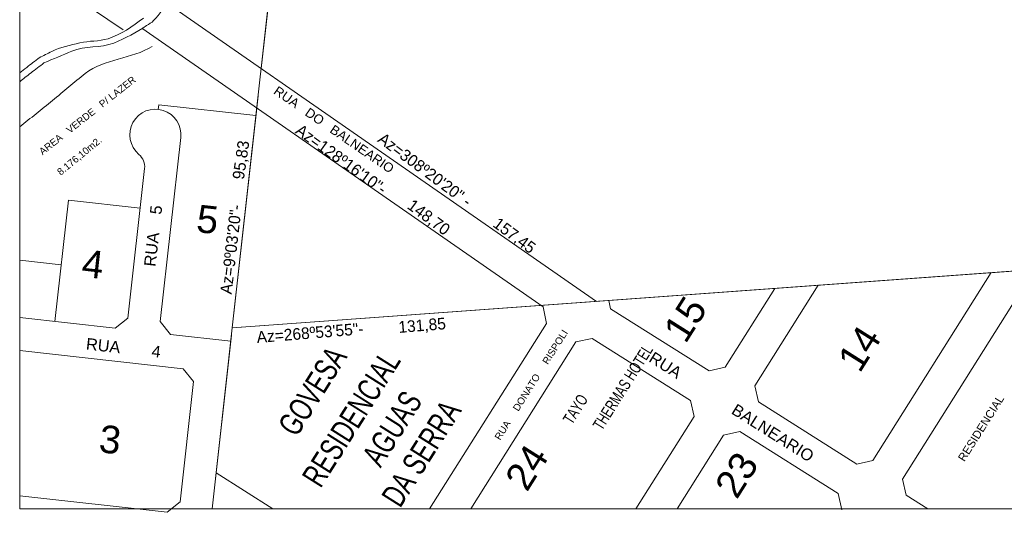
# Model space of a CAD drawing. Header units: metres. Extents: x -33 to 1508, y -379 to 284.
# Tile 1 of 186: x 149 to 572, y -379 to -166. Entities that reach past the tile are written whole.
import ezdxf

# ---------------------------------------------------------------- set-up
doc = ezdxf.new("R2010")
doc.units = ezdxf.units.M
for name, color, linetype, lineweight in [('AR-ALV-VIS-2', 50, 'Continuous', 9), ('AR-ALV-VIS-5', 50, 'Continuous', 9), ('AR-ARE-TXT', 50, 'Continuous', 9), ('AR-COTAS', 50, 'Continuous', 9), ('AR-TXT-AMB', 50, 'Continuous', 9), ('AR-XX-TXT', 50, 'Continuous', 9), ('Planta de situação_dwg', 252, 'Continuous', 9)]:
    doc.layers.add(name, color=color, linetype=linetype, lineweight=lineweight)
doc.styles.add('Arial_13', font='arial.ttf', dxfattribs={"width": 0.7, "height": 10})
doc.styles.add('Arial_15', font='arial.ttf', dxfattribs={"width": 0.7, "height": 5})
doc.styles.add('Arial_2', font='arial.ttf', dxfattribs={"height": 11.848101})
doc.styles.add('Arial_5', font='arial.ttf', dxfattribs={"height": 3.974286})
doc.styles.add('Arial_6', font='arial.ttf', dxfattribs={"height": 3.479402})
doc.styles.add('Arial_7', font='arial.ttf', dxfattribs={"height": 3})
doc.styles.add('Arial_9', font='arial.ttf', dxfattribs={"height": 5})
doc.styles.add('Stylus BT', font='stylu.ttf', dxfattribs={"height": 4.995})

# ---------------------------------------------------------------- blocks, each defined once
blk = doc.blocks.new('Planta de situação_dwg-1544808-PLANTA DE SITUAÇÃO')
at = {"layer": 'AR-ALV-VIS-2'}
blk.add_line((4358.68, -203.75), (4348.15, -298.12), dxfattribs=at)
at = {"layer": 'AR-ALV-VIS-2', "flags": 128}
for points in [[(4365.61, -141.57), (4348.16, -298.12), (4985.63, -251.86)], [(4348.16, -298.12), (4985.44, -251.75), (5106.72, -328.22), (5113.62, -326.66), (5146.34, -274.76)]]:
    blk.add_lwpolyline(points, dxfattribs=at)
at = {"layer": 'AR-ALV-VIS-5'}
for p, q in [((4256.84, -140.08), (4301.34, -170.17)), ((4365.62, -141.57), (4360.57, -186.8)), ((4319.94, -158.59), (4504.52, -286.75)), ((4359.26, -198.56), (4348.15, -298.12)), ((4277.8, -243.26), (4271.98, -295.44)), ((4308.61, -246.7), (4277.8, -243.26)), ((4274.69, -271.09), (4256.84, -269.1)), ((4348.16, -298.12), (4339.51, -375.82)), ((4347.8, -301.28), (4339.48, -375.82)), ((4347.8, -301.28), (4339.48, -375.82)), ((4341.2, -360.42), (4365.61, -375.82))]:
    blk.add_line(p, q, dxfattribs=at)
at = {"layer": 'AR-ALV-VIS-5', "flags": 128}
for points in [[(4432.87, -375.82), (4483.07, -296.2), (4481.63, -289.12), (4309.29, -169.46)], [(4358.32, -206.97), (4316.58, -202.31), (4316.36, -204.3)], [(4326.07, -216.45), (4317.25, -295.46), (4321.67, -300.98), (4347.51, -303.87)], [(4310.5, -229.77), (4303.34, -293.91), (4297.82, -298.32), (4256.84, -293.75)], [(4599.8, -279.82), (4572.53, -323.06), (4574.1, -329.95), (4616.39, -356.62), (4623.29, -355.06), (4674.16, -274.38)], [(4692.71, -273.09), (4635.97, -363.06), (4637.54, -369.96), (4646.83, -375.82)], [(4509.86, -286.42), (4510.66, -289.95), (4552.95, -316.62), (4559.85, -315.06), (4581.21, -281.17)], [(4450.6, -375.82), (4495.76, -304.2), (4502.66, -302.64), (4544.95, -329.31), (4546.51, -336.2), (4521.53, -375.82)], [(4256.84, -370.22), (4320.2, -377.29), (4325.72, -372.88), (4331.49, -321.2), (4327.07, -315.67), (4256.84, -307.84)], [(4539.27, -375.82), (4559.2, -344.2), (4566.1, -342.64), (4608.39, -369.31), (4609.95, -376.21)]]:
    blk.add_lwpolyline(points, dxfattribs=at)
at = {"layer": 'AR-ALV-VIS-5'}
for centre, radius, start, end in [((4315.14, -215.23), 11, 353.6334, 229.8844), ((4303.54, -229), 7, 353.6333, 49.8844)]:
    blk.add_arc(centre, radius, start, end, dxfattribs=at)
for points in [[(4314.35, -166.18), (4319.74, -160.57), (4322.43, -153.19), (4327.05, -147.05)], [(4309.98, -165.15), (4305.18, -168.76), (4300.45, -172.18), (4294.8, -173.96)], [(4297.34, -175.82), (4302.31, -173.88), (4306.81, -171.17), (4311.38, -168.34)], [(4311.38, -168.34), (4312.44, -167.69), (4313.49, -167.08), (4314.35, -166.18)], [(4282.7, -175.79), (4278.62, -176.82), (4274.36, -177.54), (4270.59, -179.44)], [(4279.28, -179.33), (4284.93, -176.96), (4291.59, -178.05), (4297.34, -175.82)], [(4294.8, -173.96), (4290.87, -175.2), (4286.65, -174.79), (4282.7, -175.79)], [(4285, -188.9), (4293.15, -182.49), (4305.04, -182.77), (4313.79, -177.25)], [(4270.59, -179.44), (4268.81, -180.34), (4267.03, -181.24), (4265.24, -182.14)], [(4267.28, -184.36), (4271.28, -182.68), (4275.28, -181.01), (4279.28, -179.33)], [(4259.86, -186.28), (4261.65, -184.9), (4263.44, -183.51), (4265.24, -182.14)], [(4261.71, -188.64), (4263.56, -187.21), (4265.42, -185.77), (4267.28, -184.36)], [(4256.84, -188.63), (4257.84, -187.84), (4258.85, -187.06), (4259.86, -186.28)], [(4256.84, -192.45), (4258.45, -191.17), (4260.07, -189.9), (4261.71, -188.64)], [(4270.95, -200.46), (4275.66, -196.64), (4280.23, -192.66), (4285, -188.9)], [(4256.84, -211.86), (4261.56, -208.07), (4266.24, -204.27), (4270.95, -200.46)]]:
    blk.add_open_spline(points, degree=3, dxfattribs=at)
at = {"layer": 'AR-COTAS', "flags": 128}
blk.add_lwpolyline([(4256.84, 231.34), (5339.65, 231.34), (5339.65, -375.82), (4256.84, -375.82)], close=True, dxfattribs=at)
at = {"layer": 'AR-ARE-TXT', "color": 7, "attachment_point": 2, "line_spacing_factor": 0.938532}
for s, insert, char_height, width, rotation, style in [('RUA    5', (4311.67, -258.37), 5, 31.3944, 83.6333, 'Arial_9'), ('5', (4338.21, -245.66), 11.85, 11.0947, 353.6333, 'Arial_2'), ('4', (4288.95, -264.87), 11.85, 11.0947, 353.6333, 'Arial_2'), ('15', (4537.68, -291.25), 11.848, 22.1894, 57.765, 'Arial_2'), ('14', (4612.49, -303.86), 11.848, 22.1894, 57.765, 'Arial_2'), ('RUA       4', (4301.69, -304.23), 5, 38.3438, 353.6333, 'Arial_9'), ('GOVESA', (4378.33, -322.61), 10, 48.768, 57.7651, 'Arial_13'), ('RESIDENCIAL', (4395.02, -334.43), 10, 76.6877, 57.7651, 'Arial_13'), ('RUA     DONATO     RISPOLI', (4475.29, -321.79), 3, 65.3613, 57.7651, 'Arial_7'), ('THERMAS HOTEL', (4513.78, -322.31), 5, 49.0118, 57.7651, 'Arial_15'), ('RUA              BALNEARIO', (4563.95, -329.95), 5, 97.475, 327.765, 'Arial_9'), ('AGUAS', (4412.54, -338.73), 10, 40.3555, 57.7651, 'Arial_13'), ('TAYO', (4493.42, -331.71), 5, 15.7277, 57.7651, 'Arial_15'), ('3', (4296.37, -340.19), 11.85, 11.0947, 353.6333, 'Arial_2'), ('DA SERRA', (4425.12, -349.38), 10, 58.7654, 57.7651, 'Arial_13'), ('24', (4469.59, -354.87), 11.848, 22.1894, 57.765, 'Arial_2'), ('23', (4559.72, -358.06), 11.848, 22.1894, 57.765, 'Arial_2')]:
    blk.add_mtext(s, dxfattribs=dict(at, insert=insert, char_height=char_height, width=width, rotation=rotation, style=style))
at = {"layer": 'AR-TXT-AMB', "color": 7}
for s, insert, char_height, width, attachment_point, rotation, line_spacing_factor, style in [('AREA   VERDE   P/ LAZER', (4284.98, -205.75), 3, 61.2282, 2, 38.333, 0.938532, 'Arial_7'), ('RUA   DO   BALNEARIO', (4392.95, -211.38), 3.9743, 73.4263, 2, 325.4483, 0.938532, 'Arial_5'), ('Az=128º16\'10"-', (4377.74, -210.27), 4.995, 67.9704, 1, 324.3403, 1.070803, 'Stylus BT'), ('Az=308º20\'20" -', (4413.18, -213.95), 4.995, 70.8965, 1, 323.4284, 1.070803, 'Stylus BT'), ('8.176,10m2.', (4281.56, -223.14), 3, 27.7612, 2, 39.3433, 0.938532, 'Arial_7'), ('95,83', (4348.18, -233.95), 4.995, 26.3347, 1, 81.7038, 1.070803, 'Stylus BT'), ('Az=9º03\'20"-', (4342.9, -283.3), 4.995, 56.2661, 1, 83.4299, 1.070803, 'Stylus BT'), ('148,70', (4425.87, -242.53), 4.995, 32.1869, 1, 323.4284, 1.070803, 'Stylus BT'), ('157,45', (4462.66, -250.36), 4.995, 32.1869, 1, 323.4284, 1.070803, 'Stylus BT'), ('RESIDENCIAL', (4668.27, -340.29), 3.4794, 38.6893, 2, 57.7651, 0.938532, 'Arial_6')]:
    blk.add_mtext(s, dxfattribs=dict(at, insert=insert, char_height=char_height, width=width, attachment_point=attachment_point, rotation=rotation, line_spacing_factor=line_spacing_factor, style=style))
at = {"layer": 'AR-XX-TXT', "color": 7, "char_height": 4.995, "attachment_point": 1, "rotation": 4.7056, "line_spacing_factor": 1.070803, "style": 'Stylus BT'}
for s, insert, width in [('Az=268º53\'55"-', (4358.41, -299.67), 67.9704), ('131,85', (4419.3, -295.36), 32.1869)]:
    blk.add_mtext(s, dxfattribs=dict(at, insert=insert, width=width))

msp = doc.modelspace()

# ---------------------------------------------------------------- block references
at = {"layer": 'Planta de situação_dwg', "color": 50}
msp.add_blockref('Planta de situação_dwg-1544808-PLANTA DE SITUAÇÃO', (-4107.953, 0), dxfattribs=at)

doc.saveas('drawing.dxf')
